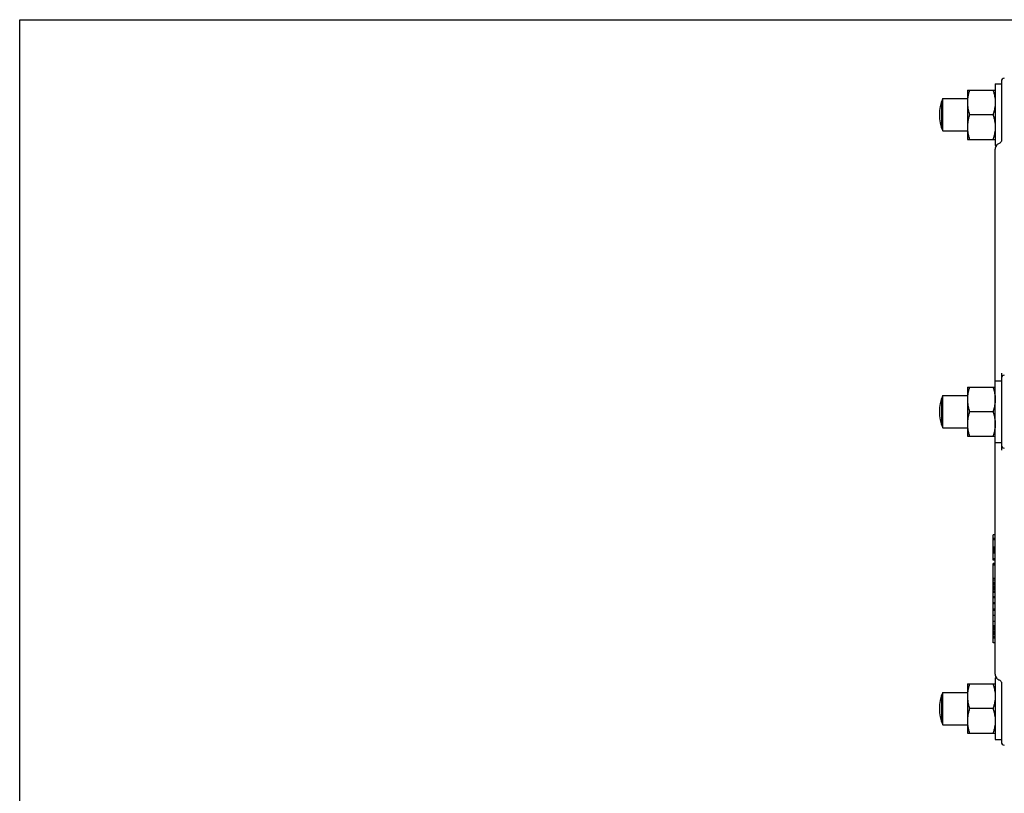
# Model space of a CAD drawing. Header units: inches. Extents: x 0 to 22, y 0 to 17.
# Tile 4 of 8: x 0 to 9.4, y 9.6 to 17. Entities that reach past the tile are written whole.
import ezdxf

# ---------------------------------------------------------------- set-up
doc = ezdxf.new("R2010")
doc.units = ezdxf.units.IN
doc.header["$LTSCALE"] = 1.21
doc.header["$MEASUREMENT"] = 0
doc.layers.get('0').update_dxf_attribs({"linetype": 'CONTINUOUS'})

msp = doc.modelspace()

# ---------------------------------------------------------------- linework, layer by layer
at = {"color": 7, "linetype": 'CONTINUOUS'}
for p, q in [((0, 0), (0, 17)), ((0, 17), (22, 17)), ((9.079, 16.326), (9.079, 15.8536)), ((9.079, 16.326), (9.3457, 16.326)), ((9.3457, 16.3851), (9.3457, 15.7945)), ((9.3457, 16.3851), (9.4048, 16.3851)), ((9.4048, 16.4093), (9.4048, 15.8352)), ((8.8428, 15.9341), (8.8428, 16.2455)), ((8.8428, 16.2455), (9.079, 16.2455)), ((8.8329, 15.9592), (8.8329, 16.2204)), ((9.3247, 16.0898), (9.1001, 16.0898)), ((8.8428, 15.9341), (9.079, 15.9341)), ((9.079, 15.8536), (9.3457, 15.8536)), ((9.3457, 15.7945), (9.357, 15.7945)), ((9.3457, 10.7312), (9.3457, 15.7594)), ((9.3458, 15.7604), (9.3458, 15.7604)), ((9.3523, 15.7869), (9.3487, 15.7783)), ((9.3593, 15.7975), (9.3592, 15.7974)), ((9.4048, 15.8434), (9.4043, 15.8379)), ((9.4048, 13.6153), (9.4048, 12.8753)), ((9.3457, 13.5406), (9.4048, 13.5406)), ((8.8428, 13.0896), (8.8428, 13.401)), ((8.8428, 13.401), (9.079, 13.401)), ((9.079, 13.4815), (9.079, 13.0091)), ((9.079, 13.4815), (9.3457, 13.4815)), ((8.8329, 13.1147), (8.8329, 13.3759)), ((9.3247, 13.2453), (9.1001, 13.2453)), ((8.8428, 13.0896), (9.079, 13.0896)), ((9.079, 13.0091), (9.3457, 13.0091)), ((9.3457, 12.95), (9.4048, 12.95)), ((9.3261, 11.8226), (9.3261, 12.064)), ((9.3457, 12.064), (9.3261, 12.064)), ((9.3457, 12.0313), (9.3261, 12.0313)), ((9.3457, 12.0166), (9.3261, 12.0166)), ((9.3457, 11.948), (9.3261, 11.948)), ((9.3457, 11.9334), (9.3261, 11.9334)), ((9.3457, 11.9289), (9.3261, 11.9289)), ((9.3457, 11.9177), (9.3261, 11.9177)), ((9.3457, 11.9073), (9.3261, 11.9073)), ((9.3457, 11.8976), (9.3261, 11.8976)), ((9.3457, 11.8886), (9.3261, 11.8886)), ((9.3457, 11.8367), (9.3261, 11.8367)), ((9.3457, 11.8226), (9.3261, 11.8226)), ((9.3261, 11.0302), (9.3261, 11.7908)), ((9.3457, 11.7908), (9.3261, 11.7908)), ((9.3457, 11.7779), (9.3261, 11.7779)), ((9.3457, 11.7745), (9.3261, 11.7745)), ((9.3457, 11.6487), (9.3261, 11.6487)), ((9.3457, 11.6315), (9.3261, 11.6315)), ((9.3457, 11.6075), (9.3261, 11.6075)), ((9.3457, 11.5951), (9.3261, 11.5951)), ((9.3457, 11.5828), (9.3261, 11.5828)), ((9.3457, 11.5663), (9.3261, 11.5663)), ((9.3457, 11.5541), (9.3261, 11.5541)), ((9.3457, 11.5419), (9.3261, 11.5419)), ((9.3457, 11.5256), (9.3261, 11.5256)), ((9.3457, 11.5175), (9.3261, 11.5175)), ((9.3457, 11.5136), (9.3261, 11.5136)), ((9.3457, 11.472), (9.3261, 11.472)), ((9.3457, 11.4605), (9.3261, 11.4605)), ((9.3457, 11.4147), (9.3261, 11.4147)), ((9.3457, 11.4032), (9.3261, 11.4032)), ((9.3457, 11.3547), (9.3261, 11.3547)), ((9.3457, 11.3404), (9.3261, 11.3404)), ((9.3457, 11.2935), (9.3261, 11.2935)), ((9.3457, 11.2341), (9.3261, 11.2341)), ((9.3457, 11.1927), (9.3261, 11.1927)), ((9.3457, 11.1806), (9.3261, 11.1806)), ((9.3457, 11.1756), (9.3261, 11.1756)), ((9.3457, 11.1653), (9.3261, 11.1653)), ((9.3457, 11.1536), (9.3261, 11.1536)), ((9.3457, 11.1378), (9.3261, 11.1378)), ((9.3457, 11.1272), (9.3261, 11.1272)), ((9.3457, 11.1191), (9.3261, 11.1191)), ((9.3457, 11.1123), (9.3261, 11.1123)), ((9.3457, 11.1081), (9.3261, 11.1081)), ((9.3457, 11.0898), (9.3261, 11.0898)), ((9.3457, 11.0765), (9.3261, 11.0765)), ((9.3457, 11.0302), (9.3261, 11.0302)), ((9.3457, 10.6961), (9.357, 10.6961)), ((9.3457, 10.6961), (9.3457, 10.1055)), ((9.3458, 10.7302), (9.3458, 10.7302)), ((9.3587, 10.6939), (9.3593, 10.6931)), ((9.079, 10.637), (9.3457, 10.637)), ((9.079, 10.637), (9.079, 10.1646)), ((9.4043, 10.6527), (9.4048, 10.6472)), ((9.4048, 10.6554), (9.4048, 10.0813)), ((8.8329, 10.2702), (8.8329, 10.5314)), ((8.8428, 10.5565), (9.079, 10.5565)), ((8.8428, 10.2451), (8.8428, 10.5565)), ((9.3247, 10.4008), (9.1001, 10.4008)), ((8.8428, 10.2451), (9.079, 10.2451)), ((9.079, 10.1646), (9.3457, 10.1646)), ((9.3457, 10.1055), (9.4048, 10.1055))]:
    msp.add_line(p, q, dxfattribs=at)
for points in [[(9.3487, 15.7783), (9.3465, 15.7692), (9.3458, 15.7604)], [(9.3592, 15.7974), (9.3571, 15.7946), (9.3523, 15.7868)], [(9.4043, 15.8379), (9.4028, 15.8327), (9.4004, 15.8279), (9.3971, 15.8235), (9.3931, 15.8199), (9.3885, 15.817), (9.3851, 15.8156)], [(9.3458, 10.7302), (9.3465, 10.7214), (9.3487, 10.7123), (9.3523, 10.7037)], [(9.3523, 10.7038), (9.357, 10.696), (9.3587, 10.6939)], [(9.3851, 10.675), (9.3885, 10.6736), (9.3931, 10.6707), (9.3971, 10.6671), (9.4004, 10.6627), (9.4028, 10.6579), (9.4043, 10.6527)]]:
    msp.add_lwpolyline(points, dxfattribs=at)
for centre, radius, start, end in [((9.4343, 16.4094), 0.0295, 93, 180), ((9.2043, 16.0898), 0.3937, 156.69972, 203.30028), ((9.4048, 15.7599), 0.0591, 109.4712, 140.42723), ((9.4343, 13.5649), 0.0295, 93, 180), ((9.2043, 13.2453), 0.3937, 156.69972, 203.30028), ((9.4343, 12.9257), 0.0295, 180, 267), ((9.4048, 10.7307), 0.0591, 219.55348, 250.5288), ((9.2043, 10.4008), 0.3937, 156.69972, 203.30028), ((9.4343, 10.0813), 0.0295, 180, 267)]:
    msp.add_arc(centre, radius, start, end, dxfattribs=at)
for points, start_tangent, end_tangent in [([(9.1001, 16.326), (9.0909, 16.2952), (9.0844, 16.2658), (9.082, 16.2508)], (-0.024496, -0.073487), (-0.010505, -0.076771)), ([(9.3247, 16.326), (9.3339, 16.2952), (9.3404, 16.2658), (9.3428, 16.2508)], (0.024496, -0.073487), (0.010505, -0.076771)), ([(9.082, 16.2508), (9.0804, 16.2368), (9.079, 16.2079)], (-0.005834, -0.042633), (0, -0.043018)), ([(9.3428, 16.2508), (9.3444, 16.2368), (9.3457, 16.2079)], (0.005834, -0.042633), (0, -0.043018)), ([(9.079, 16.2079), (9.0804, 16.179), (9.0844, 16.15), (9.0909, 16.1206), (9.1001, 16.0898)], (0, -0.12048), (0.038099, -0.114297)), ([(9.3457, 16.2079), (9.3444, 16.179), (9.3404, 16.15), (9.3339, 16.1206), (9.3247, 16.0898)], (0, -0.12048), (-0.038099, -0.114297)), ([(9.1001, 16.0898), (9.0909, 16.059), (9.0844, 16.0296), (9.0804, 16.0006), (9.079, 15.9717)], (-0.038099, -0.114297), (0, -0.12048)), ([(9.3247, 16.0898), (9.3339, 16.059), (9.3404, 16.0296), (9.3444, 16.0006), (9.3457, 15.9717)], (0.038099, -0.114297), (0, -0.12048)), ([(9.079, 15.9717), (9.0804, 15.9428), (9.082, 15.9288)], (0, -0.043017), (0.005834, -0.042633)), ([(9.3457, 15.9717), (9.3444, 15.9428), (9.3428, 15.9288)], (0, -0.043017), (-0.005834, -0.042633)), ([(9.082, 15.9288), (9.0844, 15.9137), (9.0909, 15.8844), (9.1001, 15.8536)], (0.010505, -0.076771), (0.024496, -0.073487)), ([(9.3428, 15.9288), (9.3404, 15.9137), (9.3339, 15.8844), (9.3247, 15.8536)], (-0.010505, -0.076771), (-0.024496, -0.073487)), ([(9.3458, 15.7604), (9.3458, 15.7599), (9.3457, 15.7594)], (-0.000017, -0.001018), (0, -0.001019)), ([(9.082, 13.4063), (9.0804, 13.3923), (9.079, 13.3634)], (-0.005834, -0.042633), (0, -0.043018)), ([(9.1001, 13.4815), (9.0909, 13.4507), (9.0844, 13.4213), (9.082, 13.4063)], (-0.024496, -0.073487), (-0.010505, -0.076771)), ([(9.3247, 13.4815), (9.3339, 13.4507), (9.3404, 13.4213), (9.3428, 13.4063)], (0.024496, -0.073487), (0.010505, -0.076771)), ([(9.3428, 13.4063), (9.3444, 13.3923), (9.3457, 13.3634)], (0.005834, -0.042633), (0, -0.043018)), ([(9.079, 13.3634), (9.0804, 13.3345), (9.0844, 13.3055), (9.0909, 13.2761), (9.1001, 13.2453)], (0, -0.12048), (0.038099, -0.114297)), ([(9.3457, 13.3634), (9.3444, 13.3345), (9.3404, 13.3055), (9.3339, 13.2761), (9.3247, 13.2453)], (0, -0.12048), (-0.038099, -0.114297)), ([(9.1001, 13.2453), (9.0909, 13.2145), (9.0844, 13.1851), (9.0804, 13.1561), (9.079, 13.1272)], (-0.038099, -0.114297), (0, -0.12048)), ([(9.3247, 13.2453), (9.3339, 13.2145), (9.3404, 13.1851), (9.3444, 13.1561), (9.3457, 13.1272)], (0.038099, -0.114297), (0, -0.12048)), ([(9.079, 13.1272), (9.0804, 13.0983), (9.082, 13.0843)], (0, -0.043017), (0.005834, -0.042633)), ([(9.3457, 13.1272), (9.3444, 13.0983), (9.3428, 13.0843)], (0, -0.043017), (-0.005834, -0.042633)), ([(9.082, 13.0843), (9.0844, 13.0693), (9.0909, 13.0399), (9.1001, 13.0091)], (0.010505, -0.076771), (0.024496, -0.073487)), ([(9.3428, 13.0843), (9.3404, 13.0693), (9.3339, 13.0399), (9.3247, 13.0091)], (-0.010505, -0.076771), (-0.024496, -0.073487)), ([(9.3457, 10.7312), (9.3458, 10.7307), (9.3458, 10.7302)], (0, -0.001019), (0.000017, -0.001018)), ([(9.1001, 10.637), (9.0909, 10.6062), (9.0844, 10.5768), (9.082, 10.5618)], (-0.024496, -0.073487), (-0.010505, -0.076771)), ([(9.3247, 10.637), (9.3339, 10.6062), (9.3404, 10.5768), (9.3428, 10.5618)], (0.024496, -0.073487), (0.010505, -0.076771)), ([(9.082, 10.5618), (9.0804, 10.5478), (9.079, 10.5189)], (-0.005834, -0.042633), (0, -0.043018)), ([(9.079, 10.5189), (9.0804, 10.49), (9.0844, 10.461), (9.0909, 10.4316), (9.1001, 10.4008)], (0, -0.12048), (0.038099, -0.114297)), ([(9.3457, 10.5189), (9.3444, 10.49), (9.3404, 10.461), (9.3339, 10.4316), (9.3247, 10.4008)], (0, -0.12048), (-0.038099, -0.114297)), ([(9.3428, 10.5618), (9.3444, 10.5478), (9.3457, 10.5189)], (0.005834, -0.042633), (0, -0.043018)), ([(9.1001, 10.4008), (9.0909, 10.37), (9.0844, 10.3406), (9.0804, 10.3116), (9.079, 10.2827)], (-0.038099, -0.114297), (0, -0.12048)), ([(9.3247, 10.4008), (9.3339, 10.37), (9.3404, 10.3406), (9.3444, 10.3116), (9.3457, 10.2827)], (0.038099, -0.114297), (0, -0.12048)), ([(9.079, 10.2827), (9.0804, 10.2538), (9.082, 10.2398)], (0, -0.043017), (0.005834, -0.042633)), ([(9.3457, 10.2827), (9.3444, 10.2538), (9.3428, 10.2398)], (0, -0.043017), (-0.005834, -0.042633)), ([(9.082, 10.2398), (9.0844, 10.2248), (9.0909, 10.1954), (9.1001, 10.1646)], (0.010505, -0.076771), (0.024496, -0.073487)), ([(9.3428, 10.2398), (9.3404, 10.2248), (9.3339, 10.1954), (9.3247, 10.1646)], (-0.010505, -0.076771), (-0.024496, -0.073487))]:
    msp.add_spline(points, degree=3, dxfattribs=dict(at, start_tangent=start_tangent, end_tangent=end_tangent))

doc.saveas('drawing.dxf')
